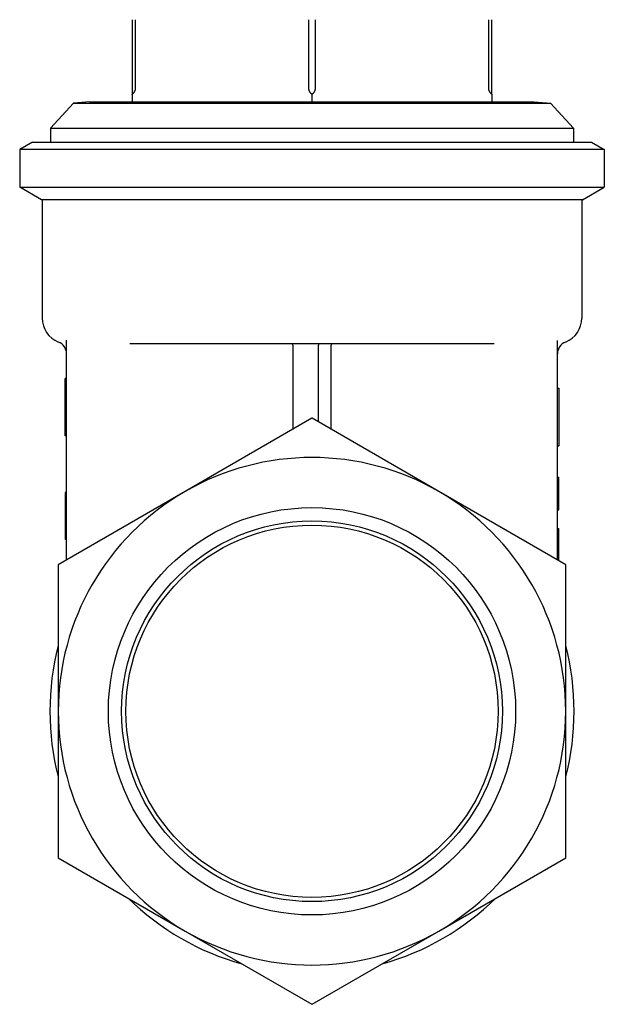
# Model space of a CAD drawing. Header units: millimetres. Extents: x 76 to 4093, y 0 to 405.
# Tile 4 of 9: x 415 to 460, y 152 to 228. Entities that reach past the tile are written whole.
import ezdxf

# ---------------------------------------------------------------- set-up
doc = ezdxf.new("R2010")
doc.units = ezdxf.units.MM
doc.layers.add('DETAIL', color=2, linetype='Continuous')

msp = doc.modelspace()

# ---------------------------------------------------------------- linework, layer by layer
at = {"layer": 'DETAIL'}
for p, q in [((423.361, 228.312), (423.361, 222.978)), ((423.633, 222.978), (423.633, 228.312)), ((437.089, 228.312), (437.089, 222.978)), ((437.633, 222.978), (437.633, 228.312)), ((451.089, 228.312), (451.089, 222.978)), ((451.361, 222.978), (451.361, 228.312)), ((423.361, 222.978), (423.361, 222.538)), ((423.361, 222.538), (423.361, 222.497)), ((423.361, 222.497), (423.361, 221.923)), ((437.361, 222.497), (437.361, 221.923)), ((451.361, 222.538), (451.361, 222.978)), ((451.361, 222.497), (451.361, 222.538)), ((451.361, 222.497), (451.361, 221.923)), ((418.806, 221.823), (417.011, 219.882)), ((420.079, 221.923), (418.806, 221.823)), ((418.806, 221.823), (455.917, 221.823)), ((420.079, 221.923), (454.644, 221.923)), ((454.644, 221.923), (455.917, 221.823)), ((455.917, 221.823), (457.711, 219.882)), ((417.011, 219.882), (457.711, 219.882)), ((417.011, 219.882), (417.011, 218.789)), ((457.711, 219.882), (457.711, 218.789)), ((415.611, 218.789), (414.611, 218.212)), ((415.611, 218.789), (459.111, 218.789)), ((459.111, 218.789), (460.111, 218.212)), ((460.111, 218.212), (414.611, 218.212)), ((414.611, 218.212), (414.611, 215.271)), ((460.111, 218.212), (460.111, 215.271)), ((414.611, 215.271), (460.111, 215.271)), ((416.311, 214.289), (414.611, 215.271)), ((458.411, 214.289), (460.111, 215.271)), ((458.411, 214.289), (416.311, 214.289)), ((416.361, 214.289), (416.361, 205.089)), ((458.361, 214.289), (458.361, 205.089)), ((418.261, 186.267), (418.261, 203.359)), ((451.538, 203.089), (423.184, 203.089)), ((456.461, 186.267), (456.461, 203.358)), ((435.861, 202.989), (435.861, 196.429)), ((437.861, 197.006), (437.861, 202.989)), ((438.861, 196.429), (438.861, 202.989)), ((418.161, 195.918), (418.161, 200.394)), ((418.261, 200.394), (418.161, 200.394)), ((456.461, 199.636), (456.561, 199.636)), ((456.561, 199.636), (456.561, 195.16)), ((437.361, 197.294), (427.486, 191.593)), ((447.236, 191.593), (437.362, 197.294)), ((418.261, 195.918), (418.161, 195.918)), ((456.461, 195.16), (456.561, 195.16)), ((456.461, 192.713), (456.561, 192.713)), ((456.561, 190.173), (456.561, 192.713)), ((427.486, 191.593), (417.612, 185.892)), ((457.111, 185.892), (447.236, 191.593)), ((418.161, 191.508), (418.161, 190.146)), ((418.261, 191.508), (418.161, 191.508)), ((418.261, 190.146), (418.161, 190.146)), ((418.161, 190.146), (418.161, 188.209)), ((456.461, 190.173), (456.561, 190.173)), ((456.461, 188.726), (456.561, 188.726)), ((456.561, 187.992), (456.561, 188.726)), ((418.161, 188.209), (418.161, 187.852)), ((418.261, 188.209), (418.161, 188.209)), ((418.261, 187.852), (418.161, 187.852)), ((456.461, 187.992), (456.561, 187.992)), ((456.461, 187.959), (456.561, 187.959)), ((456.561, 187.959), (456.561, 187.992)), ((456.561, 187.115), (456.561, 187.959)), ((456.561, 186.393), (456.561, 187.115)), ((456.461, 186.393), (456.561, 186.393)), ((456.561, 186.21), (456.561, 186.393)), ((417.611, 185.891), (417.611, 174.489)), ((457.111, 174.489), (457.111, 185.891)), ((417.611, 174.489), (417.611, 163.087)), ((457.111, 163.087), (457.111, 174.489)), ((417.612, 163.086), (427.486, 157.385)), ((447.236, 157.385), (457.111, 163.086)), ((427.486, 157.385), (437.361, 151.684)), ((437.362, 151.684), (447.236, 157.385))]:
    msp.add_line(p, q, dxfattribs=at)
at = {"layer": 'DETAIL', "flags": 128}
for points in [[(423.361, 222.497), (423.363, 222.499), (423.365, 222.5), (423.367, 222.502), (423.369, 222.504), (423.371, 222.505), (423.373, 222.507), (423.375, 222.509), (423.377, 222.51), (423.379, 222.512), (423.381, 222.514), (423.383, 222.515), (423.385, 222.517), (423.387, 222.519), (423.389, 222.521), (423.391, 222.522), (423.393, 222.524), (423.395, 222.526), (423.396, 222.527), (423.398, 222.529), (423.4, 222.531), (423.402, 222.533), (423.404, 222.534), (423.406, 222.536), (423.408, 222.538)], [(423.408, 222.538), (423.423, 222.552), (423.438, 222.566), (423.453, 222.581), (423.467, 222.597), (423.481, 222.612), (423.495, 222.628), (423.508, 222.645), (423.52, 222.661), (423.532, 222.678), (423.544, 222.695), (423.555, 222.712), (423.565, 222.73), (423.575, 222.748), (423.584, 222.767), (423.593, 222.787), (423.601, 222.807), (423.608, 222.828), (423.615, 222.849), (423.62, 222.869), (423.625, 222.89), (423.628, 222.912), (423.631, 222.935), (423.633, 222.957), (423.633, 222.978)], [(437.089, 222.978), (437.09, 222.957), (437.091, 222.935), (437.094, 222.912), (437.098, 222.89), (437.102, 222.869), (437.108, 222.849), (437.114, 222.828), (437.121, 222.807), (437.13, 222.787), (437.138, 222.767), (437.148, 222.748), (437.157, 222.73), (437.168, 222.712), (437.178, 222.695), (437.19, 222.678), (437.202, 222.661), (437.215, 222.645), (437.228, 222.628), (437.241, 222.612), (437.255, 222.597), (437.27, 222.581), (437.284, 222.566), (437.299, 222.552), (437.314, 222.538)], [(437.314, 222.538), (437.316, 222.536), (437.318, 222.534), (437.32, 222.533), (437.322, 222.531), (437.324, 222.529), (437.326, 222.527), (437.328, 222.526), (437.33, 222.524), (437.332, 222.522), (437.334, 222.521), (437.336, 222.519), (437.338, 222.517), (437.34, 222.515), (437.342, 222.514), (437.344, 222.512), (437.345, 222.51), (437.347, 222.509), (437.349, 222.507), (437.351, 222.505), (437.353, 222.504), (437.355, 222.502), (437.357, 222.5), (437.359, 222.499), (437.361, 222.497)], [(437.361, 222.497), (437.363, 222.499), (437.365, 222.5), (437.367, 222.502), (437.369, 222.504), (437.371, 222.505), (437.373, 222.507), (437.375, 222.509), (437.377, 222.51), (437.379, 222.512), (437.381, 222.514), (437.383, 222.515), (437.385, 222.517), (437.387, 222.519), (437.389, 222.521), (437.391, 222.522), (437.393, 222.524), (437.395, 222.526), (437.396, 222.527), (437.398, 222.529), (437.4, 222.531), (437.402, 222.533), (437.404, 222.534), (437.406, 222.536), (437.408, 222.538)], [(437.408, 222.538), (437.423, 222.552), (437.438, 222.566), (437.453, 222.581), (437.467, 222.597), (437.481, 222.612), (437.495, 222.628), (437.508, 222.645), (437.52, 222.661), (437.532, 222.678), (437.544, 222.695), (437.555, 222.712), (437.565, 222.73), (437.575, 222.748), (437.584, 222.767), (437.593, 222.787), (437.601, 222.807), (437.608, 222.828), (437.615, 222.849), (437.62, 222.869), (437.625, 222.89), (437.628, 222.912), (437.631, 222.935), (437.633, 222.957), (437.633, 222.978)], [(451.089, 222.978), (451.09, 222.957), (451.091, 222.935), (451.094, 222.912), (451.098, 222.89), (451.102, 222.869), (451.108, 222.849), (451.114, 222.828), (451.121, 222.807), (451.13, 222.787), (451.138, 222.767), (451.148, 222.748), (451.157, 222.73), (451.168, 222.712), (451.178, 222.695), (451.19, 222.678), (451.202, 222.661), (451.215, 222.645), (451.228, 222.628), (451.241, 222.612), (451.255, 222.597), (451.27, 222.581), (451.284, 222.566), (451.299, 222.552), (451.314, 222.538)], [(451.314, 222.538), (451.316, 222.536), (451.318, 222.534), (451.32, 222.533), (451.322, 222.531), (451.324, 222.529), (451.326, 222.527), (451.328, 222.526), (451.33, 222.524), (451.332, 222.522), (451.334, 222.521), (451.336, 222.519), (451.338, 222.517), (451.34, 222.515), (451.342, 222.514), (451.344, 222.512), (451.345, 222.51), (451.347, 222.509), (451.349, 222.507), (451.351, 222.505), (451.353, 222.504), (451.355, 222.502), (451.357, 222.5), (451.359, 222.499), (451.361, 222.497)], [(437.878, 203.089), (437.877, 203.089), (437.876, 203.089), (437.875, 203.088), (437.874, 203.086), (437.873, 203.084), (437.872, 203.082), (437.871, 203.079), (437.87, 203.076), (437.869, 203.073), (437.868, 203.069), (437.867, 203.065), (437.866, 203.06), (437.865, 203.056), (437.865, 203.051), (437.864, 203.045), (437.863, 203.04), (437.863, 203.034), (437.862, 203.028), (437.862, 203.022), (437.862, 203.015), (437.861, 203.009), (437.861, 203.003), (437.861, 202.996), (437.861, 202.989)]]:
    msp.add_lwpolyline(points, dxfattribs=at)
at = {"layer": 'DETAIL'}
for radius in [15.85, 14.815, 14.487]:
    msp.add_circle((437.361, 174.489), radius, dxfattribs=at)
for centre, radius, start, end in [((418.361, 205.089), 2, 180, 248.48931), ((456.361, 205.089), 2, 291.50969, 0), ((417.261, 202.298), 1, 0, 68.48931), ((435.761, 202.989), 0.1, 0, 90), ((438.961, 202.989), 0.1, 90, 180), ((457.461, 202.298), 1, 111.50969, 180), ((437.361, 174.489), 22.805, 89.99854, 90.00146), ((437.361, 174.489), 19.75, 60, 120), ((437.361, 174.489), 19.75, 120, 180), ((437.361, 174.489), 19.75, 0, 60), ((437.361, 174.489), 22.805, 149.99854, 150.00146), ((437.361, 174.489), 22.805, 29.99854, 30.00146), ((437.361, 174.489), 20.4, 165.49762, 194.50238), ((437.361, 174.489), 20.4, 345.49762, 14.50238), ((437.361, 174.489), 19.75, 180, 240), ((437.361, 174.489), 19.75, 300, 0), ((437.361, 174.489), 22.805, 209.99854, 210.00146), ((437.361, 174.489), 22.805, 329.99854, 330.00146), ((437.361, 174.489), 20.4, 225.49762, 254.50238), ((437.361, 174.489), 20.4, 285.49762, 314.50238), ((437.361, 174.489), 19.75, 240, 300)]:
    msp.add_arc(centre, radius, start, end, dxfattribs=at)

doc.saveas('drawing.dxf')
